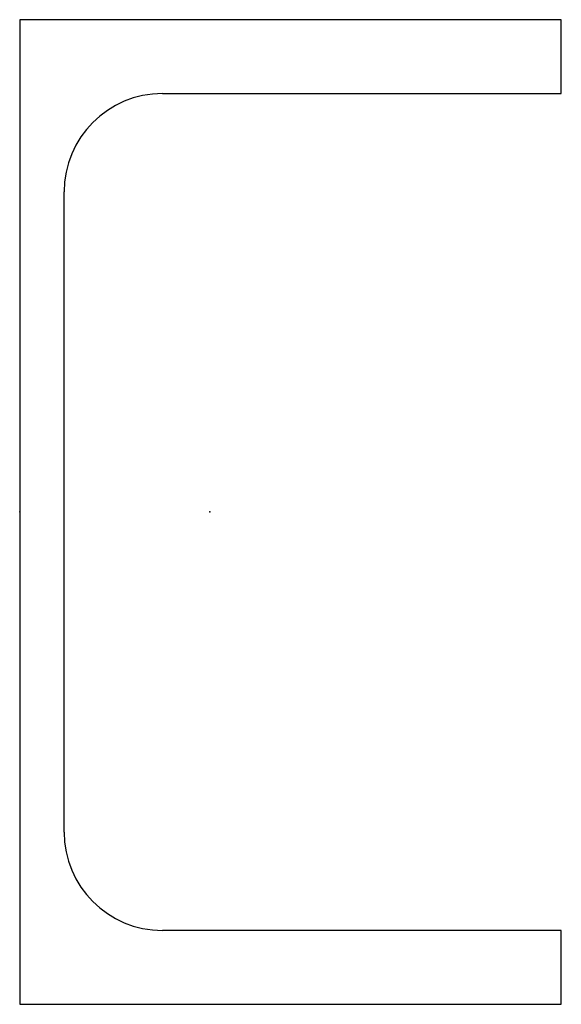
# Model space of a CAD drawing. Header units: millimetres. Extents: x 0 to 55, y 0 to 100.
import ezdxf

# ---------------------------------------------------------------- set-up
doc = ezdxf.new("R2010")
doc.units = ezdxf.units.MM
doc.layers.add('Profile', color=7, linetype='Continuous')

msp = doc.modelspace()

# ---------------------------------------------------------------- linework, layer by layer
at = {"layer": 'Profile'}
for p, q in [((0, 100), (0, 0)), ((55, 100), (0, 100)), ((55, 92.5), (55, 100)), ((14.5, 92.5), (55, 92.5)), ((4.5, 17.5), (4.5, 82.5)), ((55, 7.5), (14.5, 7.5)), ((55, 0), (55, 7.5)), ((0, 0), (55, 0))]:
    msp.add_line(p, q, dxfattribs=at)
for centre, start, end in [((14.5, 82.5), 90, 180), ((14.5, 17.5), 180, 270)]:
    msp.add_arc(centre, 10, start, end, dxfattribs=at)
for p in [(0, 50), (19.3, 50)]:
    msp.add_point(p, dxfattribs=at)

doc.saveas('drawing.dxf')
